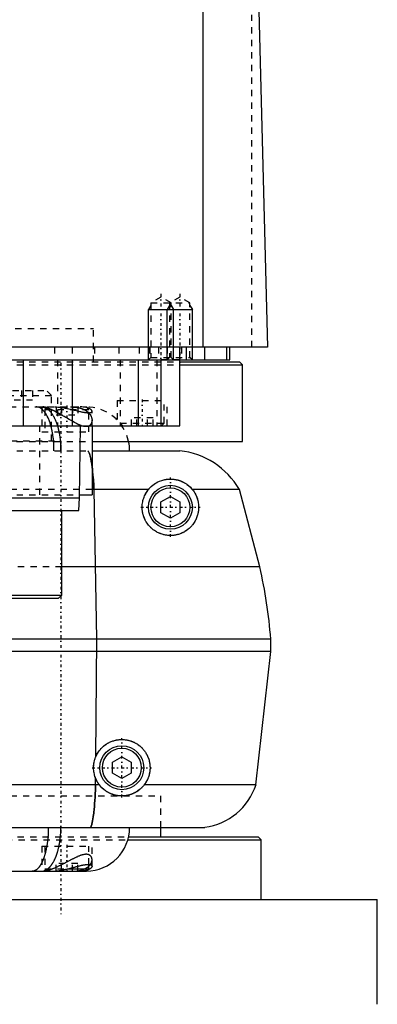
# Model space of a CAD drawing. Extents: x -90 to 90, y -1 to 703.
# Tile 4 of 7: x 22 to 80, y 288 to 445. Entities that reach past the tile are written whole.
import ezdxf

# ---------------------------------------------------------------- set-up
doc = ezdxf.new("R2010")
doc.units = 0
doc.linetypes.add('CENTER', pattern=[1.5, 0.45, -0.5, 0.05, -0.5])
doc.linetypes.add('DASHED', pattern=[2, 1, -1])
for name, color, linetype in [('AM_0', 7, 'CONTINUOUS'), ('AM_10', 7, 'CONTINUOUS'), ('AM_3', 7, 'DASHED'), ('AM_7', 7, 'CENTER')]:
    doc.layers.add(name, color=color, linetype=linetype)

msp = doc.modelspace()

# ---------------------------------------------------------------- linework, layer by layer
at = {"layer": 'AM_0', "color": 7, "linetype": 'CONTINUOUS'}
for p, q in [((51.74, 393), (51.74, 453.55)), ((60.5, 449.85), (62, 393)), ((62, 393), (-62, 393)), ((48, 380.5), (48, 393)), ((49, 393), (49, 391)), ((52, 391), (52, 393)), ((55.47, 393), (55.47, 391)), ((56, 391), (56, 393)), ((-56, 391), (56, 391)), ((23, 391), (23, 380.5)), ((30.85, 391), (30.85, 380.5)), ((41.36, 391), (41.36, 380.5)), ((45, 391), (45, 380.5)), ((48.01, 390.7), (57.5, 390.7)), ((58, 390.2), (57.5, 390.7)), ((48.01, 390.2), (58, 390.2)), ((58, 378), (58, 390.2)), ((-48, 380.5), (48, 380.5)), ((32, 369), (32.18, 380.5)), ((34, 380.5), (34, 369.5)), ((34.04, 378), (58, 378)), ((34.01, 376.5), (48, 376.5)), ((43.02, 370.35), (34, 370.35)), ((34.77, 346.5), (34.32, 370.35)), ((57.5, 370.35), (49.98, 370.35)), ((60.75, 358), (57.5, 370.35)), ((-32, 369), (32, 369)), ((31.9, 367), (32, 369)), ((32.01, 369.5), (34, 369.5)), ((45, 368.37), (46.5, 369.23)), ((46.5, 369.23), (48, 368.37)), ((45, 366.63), (45, 368.37)), ((48, 368.37), (48, 366.63)), ((-31.9, 367), (31.9, 367)), ((29.18, 353.5), (29.18, 367)), ((46.5, 365.77), (45, 366.63)), ((48, 366.63), (46.5, 365.77)), ((60.75, 358), (29.18, 358)), ((-29.18, 353.5), (29.18, 353.5)), ((28.68, 353), (29.18, 353.5)), ((-28.68, 353), (28.68, 353)), ((62.5, 346.5), (10, 346.5)), ((34.6, 327.75), (34.77, 346.5)), ((62.5, 344.5), (62.5, 346.5)), ((62.5, 344.5), (10, 344.5)), ((60.15, 323.3), (62.5, 344.5)), ((37.25, 326.87), (38.75, 327.73)), ((37.25, 325.13), (37.25, 326.87)), ((38.75, 327.73), (40.25, 326.87)), ((40.25, 326.87), (40.25, 325.13)), ((38.75, 324.27), (37.25, 325.13)), ((40.25, 325.13), (38.75, 324.27)), ((35.15, 323.3), (10, 323.3)), ((34.56, 323.3), (34.57, 324.34)), ((60.15, 323.3), (42.35, 323.3)), ((10, 316.5), (52, 316.5)), ((45, 315), (45, 316.5)), ((39.74, 314.5), (61, 314.5)), ((39.88, 315), (60.5, 315)), ((61, 314.5), (60.5, 315)), ((61, 305), (61, 314.5)), ((10.01, 309.5), (33.1, 309.5)), ((30.21, 309.9), (33.5, 309.9)), ((33.1, 309.5), (33.5, 309.9)), ((33.5, 309.9), (33.5, 310.59)), ((10.01, 305), (79.5, 305)), ((79.5, 288.3), (79.5, 305))]:
    msp.add_line(p, q, dxfattribs=at)
for points in [[(34.32, 370.35, 0), (34.31, 370.47, 0), (34.29, 370.7, 0), (34.28, 370.94, 0), (34.27, 371.05, 0), (34.27, 371.16, 0), (34.25, 371.39, 0), (34.24, 371.61, 0), (34.22, 371.83, 0), (34.2, 372.04, 0), (34.19, 372.25, 0), (34.18, 372.35, 0), (34.17, 372.45, 0), (34.15, 372.65, 0), (34.13, 372.85, 0), (34.11, 373.05, 0), (34.09, 373.23, 0), (34.07, 373.42, 0), (34.06, 373.51, 0), (34.05, 373.6, 0), (34.03, 373.77, 0), (34.01, 373.94, 0), (34, 374.03, 0)], [(43.02, 370.35, 0), (43.04, 370.38, 0), (43.08, 370.43, 0), (43.13, 370.48, 0), (43.15, 370.51, 0), (43.18, 370.53, 0), (43.22, 370.58, 0), (43.27, 370.63, 0), (43.44, 370.8, 0), (43.74, 371.06, 0), (43.9, 371.17, 0), (44.06, 371.28, 0), (44.4, 371.48, 0), (44.76, 371.65, 0), (45.13, 371.79, 0), (45.51, 371.89, 0), (45.74, 371.94, 0), (45.81, 371.95, 0), (45.87, 371.96, 0), (45.91, 371.96, 0), (45.94, 371.97, 0), (46.01, 371.97, 0), (46.08, 371.98, 0), (46.11, 371.98, 0), (46.15, 371.99, 0), (46.21, 371.99, 0), (46.28, 371.99, 0), (46.32, 372, 0), (46.35, 372, 0), (46.42, 372, 0), (46.49, 372, 0), (46.56, 372, 0), (46.64, 372, 0), (46.71, 372, 0), (46.74, 371.99, 0), (46.78, 371.99, 0), (46.85, 371.99, 0), (46.93, 371.98, 0), (47, 371.97, 0), (47.07, 371.96, 0), (47.15, 371.95, 0), (47.18, 371.95, 0), (47.22, 371.94, 0), (47.29, 371.93, 0), (47.37, 371.92, 0), (47.44, 371.9, 0), (47.52, 371.88, 0), (47.59, 371.86, 0), (47.63, 371.86, 0), (47.67, 371.85, 0), (47.75, 371.82, 0), (47.82, 371.8, 0), (47.9, 371.78, 0), (47.97, 371.75, 0), (48.05, 371.72, 0), (48.09, 371.71, 0), (48.13, 371.7, 0), (48.2, 371.67, 0), (48.28, 371.63, 0), (48.35, 371.6, 0), (48.43, 371.57, 0), (48.5, 371.53, 0), (48.54, 371.51, 0), (48.58, 371.49, 0), (48.65, 371.45, 0), (48.73, 371.41, 0), (48.77, 371.39, 0), (48.8, 371.37, 0), (48.88, 371.32, 0), (48.95, 371.27, 0), (48.99, 371.25, 0), (49.02, 371.23, 0), (49.1, 371.18, 0), (49.17, 371.12, 0), (49.24, 371.07, 0), (49.31, 371.02, 0), (49.38, 370.96, 0), (49.41, 370.93, 0), (49.45, 370.9, 0), (49.51, 370.84, 0), (49.58, 370.78, 0), (49.64, 370.72, 0), (49.71, 370.65, 0), (49.77, 370.59, 0), (49.8, 370.56, 0), (49.83, 370.52, 0), (49.89, 370.45, 0), (49.95, 370.39, 0), (49.98, 370.35, 0)], [(49.98, 370.35, 0), (50.05, 370.27, 0), (50.17, 370.11, 0), (50.28, 369.94, 0), (50.34, 369.85, 0), (50.39, 369.76, 0), (50.49, 369.58, 0), (50.55, 369.47, 0), (50.56, 369.43, 0), (50.58, 369.4, 0), (50.59, 369.39, 0), (50.59, 369.37, 0), (50.61, 369.34, 0), (50.62, 369.31, 0), (50.64, 369.27, 0), (50.65, 369.24, 0), (50.66, 369.21, 0), (50.67, 369.19, 0), (50.68, 369.18, 0), (50.69, 369.14, 0), (50.7, 369.11, 0), (50.71, 369.08, 0), (50.73, 369.05, 0), (50.74, 369.01, 0), (50.74, 369, 0), (50.75, 368.98, 0), (50.76, 368.95, 0), (50.77, 368.91, 0), (50.78, 368.88, 0), (50.79, 368.85, 0), (50.8, 368.81, 0), (50.81, 368.8, 0), (50.81, 368.78, 0), (50.82, 368.75, 0), (50.83, 368.71, 0), (50.84, 368.7, 0), (50.84, 368.68, 0), (50.85, 368.65, 0), (50.86, 368.61, 0), (50.86, 368.6, 0), (50.87, 368.58, 0), (50.88, 368.55, 0), (50.88, 368.51, 0), (50.91, 368.4, 0), (50.95, 368.2, 0), (50.97, 368, 0), (50.99, 367.8, 0), (51, 367.61, 0), (51, 367.51, 0), (51, 367.42, 0), (50.99, 367.22, 0), (50.98, 367.04, 0), (50.97, 366.94, 0), (50.95, 366.85, 0), (50.92, 366.67, 0), (50.88, 366.49, 0), (50.86, 366.4, 0), (50.84, 366.31, 0), (50.79, 366.14, 0), (50.73, 365.97, 0), (50.67, 365.81, 0), (50.6, 365.65, 0), (50.53, 365.5, 0), (50.49, 365.43, 0), (50.45, 365.35, 0), (50.37, 365.21, 0), (50.29, 365.07, 0), (50.2, 364.94, 0), (50.11, 364.82, 0), (50.02, 364.69, 0), (49.97, 364.63, 0), (49.92, 364.57, 0), (49.81, 364.45, 0), (49.7, 364.34, 0), (49.59, 364.23, 0), (49.47, 364.12, 0), (49.35, 364.01, 0), (49.28, 363.96, 0), (49.22, 363.91, 0), (49.09, 363.82, 0), (48.95, 363.73, 0), (48.82, 363.64, 0), (48.67, 363.56, 0), (48.53, 363.48, 0), (48.46, 363.45, 0), (48.38, 363.41, 0), (48.23, 363.35, 0), (48.08, 363.29, 0), (47.93, 363.23, 0), (47.77, 363.18, 0), (47.61, 363.14, 0), (47.53, 363.12, 0), (47.45, 363.1, 0), (47.3, 363.07, 0), (47.14, 363.05, 0), (47.05, 363.03, 0), (46.97, 363.02, 0), (46.8, 363.01, 0), (46.63, 363, 0), (46.54, 363, 0), (46.45, 363, 0), (46.28, 363.01, 0), (46.09, 363.02, 0), (45.91, 363.04, 0), (45.73, 363.07, 0), (45.54, 363.1, 0), (45.45, 363.12, 0), (45.36, 363.15, 0), (45.17, 363.2, 0), (44.99, 363.26, 0), (44.8, 363.33, 0), (44.62, 363.41, 0), (44.45, 363.5, 0), (44.36, 363.54, 0), (44.27, 363.59, 0), (44.1, 363.69, 0), (43.94, 363.8, 0), (43.77, 363.92, 0), (43.62, 364.04, 0), (43.46, 364.18, 0), (43.39, 364.25, 0), (43.31, 364.32, 0), (43.17, 364.48, 0), (43.03, 364.64, 0), (42.9, 364.8, 0), (42.77, 364.98, 0), (42.66, 365.16, 0), (42.6, 365.25, 0), (42.55, 365.35, 0), (42.45, 365.54, 0), (42.36, 365.73, 0), (42.28, 365.93, 0), (42.21, 366.13, 0), (42.15, 366.34, 0), (42.13, 366.44, 0), (42.1, 366.54, 0), (42.06, 366.74, 0), (42.03, 366.94, 0), (42.02, 367.04, 0), (42.01, 367.14, 0), (42, 367.35, 0), (42, 367.55, 0), (42, 367.65, 0), (42.01, 367.75, 0), (42.02, 367.96, 0), (42.05, 368.16, 0), (42.08, 368.36, 0), (42.13, 368.56, 0), (42.18, 368.76, 0), (42.21, 368.86, 0), (42.24, 368.95, 0), (42.31, 369.14, 0), (42.38, 369.32, 0), (42.47, 369.5, 0), (42.56, 369.67, 0), (42.65, 369.83, 0), (42.7, 369.91, 0), (42.75, 369.99, 0), (42.85, 370.14, 0), (42.96, 370.28, 0), (43.02, 370.35, 0)], [(34.6, 327.75, 0), (34.63, 327.81, 0), (34.69, 327.95, 0), (34.76, 328.08, 0), (34.8, 328.15, 0), (34.83, 328.21, 0), (34.91, 328.34, 0), (34.98, 328.46, 0), (35.07, 328.58, 0), (35.15, 328.7, 0), (35.24, 328.82, 0), (35.29, 328.87, 0), (35.33, 328.93, 0), (35.43, 329.04, 0), (35.53, 329.14, 0), (35.63, 329.24, 0), (35.73, 329.33, 0), (35.83, 329.43, 0), (35.89, 329.47, 0), (35.94, 329.52, 0), (36.06, 329.6, 0), (36.17, 329.69, 0), (36.23, 329.73, 0), (36.29, 329.77, 0), (36.41, 329.85, 0), (36.54, 329.92, 0), (36.6, 329.95, 0), (36.67, 329.99, 0), (36.8, 330.05, 0), (36.93, 330.11, 0), (37.06, 330.17, 0), (37.2, 330.22, 0), (37.33, 330.27, 0), (37.4, 330.29, 0), (37.47, 330.31, 0), (37.61, 330.35, 0), (37.75, 330.39, 0), (37.89, 330.42, 0), (38.03, 330.44, 0), (38.17, 330.46, 0), (38.24, 330.47, 0), (38.31, 330.48, 0), (38.45, 330.49, 0), (38.58, 330.5, 0), (38.72, 330.5, 0), (38.85, 330.5, 0), (38.99, 330.49, 0), (39.05, 330.49, 0), (39.12, 330.48, 0), (39.26, 330.47, 0), (39.39, 330.45, 0), (39.52, 330.43, 0), (39.66, 330.41, 0), (39.79, 330.38, 0), (39.86, 330.36, 0), (39.93, 330.34, 0), (40.06, 330.31, 0), (40.19, 330.26, 0), (40.32, 330.22, 0), (40.45, 330.17, 0), (40.58, 330.11, 0), (40.64, 330.08, 0), (40.7, 330.06, 0), (40.82, 329.99, 0), (40.95, 329.93, 0), (41.01, 329.89, 0), (41.06, 329.86, 0), (41.18, 329.79, 0), (41.3, 329.71, 0), (41.35, 329.67, 0), (41.41, 329.63, 0), (41.51, 329.55, 0), (41.62, 329.47, 0), (41.72, 329.38, 0), (41.82, 329.29, 0), (41.92, 329.2, 0), (41.96, 329.15, 0), (42.01, 329.1, 0), (42.1, 329.01, 0), (42.18, 328.91, 0), (42.27, 328.81, 0), (42.35, 328.7, 0), (42.43, 328.59, 0), (42.47, 328.53, 0), (42.51, 328.48, 0), (42.58, 328.36, 0), (42.65, 328.24, 0), (42.72, 328.12, 0), (42.78, 327.99, 0), (42.84, 327.87, 0), (42.87, 327.8, 0), (42.9, 327.74, 0), (42.95, 327.61, 0), (43, 327.47, 0), (43.05, 327.34, 0), (43.09, 327.2, 0), (43.12, 327.06, 0), (43.14, 326.99, 0), (43.15, 326.92, 0), (43.18, 326.78, 0), (43.2, 326.64, 0), (43.22, 326.5, 0), (43.24, 326.36, 0), (43.24, 326.21, 0), (43.25, 326.14, 0), (43.25, 326.07, 0), (43.25, 325.93, 0), (43.25, 325.79, 0), (43.24, 325.72, 0), (43.24, 325.65, 0), (43.22, 325.51, 0), (43.21, 325.37, 0), (43.2, 325.3, 0), (43.18, 325.23, 0), (43.16, 325.09, 0), (43.12, 324.94, 0), (43.09, 324.8, 0), (43.05, 324.66, 0), (43, 324.52, 0), (42.98, 324.45, 0), (42.95, 324.38, 0), (42.89, 324.25, 0), (42.84, 324.11, 0), (42.77, 323.98, 0), (42.7, 323.85, 0), (42.63, 323.72, 0), (42.59, 323.66, 0), (42.56, 323.6, 0), (42.48, 323.48, 0), (42.39, 323.36, 0), (42.35, 323.3, 0)], [(34.57, 324.34, 0), (34.53, 324.43, 0), (34.47, 324.61, 0), (34.41, 324.8, 0), (34.39, 324.89, 0), (34.37, 324.98, 0), (34.33, 325.17, 0), (34.29, 325.37, 0), (34.27, 325.56, 0), (34.26, 325.75, 0), (34.25, 325.95, 0), (34.25, 326.04, 0), (34.25, 326.14, 0), (34.26, 326.34, 0), (34.28, 326.53, 0), (34.31, 326.72, 0), (34.34, 326.91, 0), (34.39, 327.1, 0), (34.41, 327.2, 0), (34.44, 327.29, 0), (34.5, 327.47, 0), (34.57, 327.66, 0), (34.6, 327.75, 0)], [(33.77, 316.5, 0), (33.8, 316.55, 0), (33.86, 316.67, 0), (33.93, 316.83, 0), (33.96, 316.92, 0), (33.99, 317.02, 0), (34.04, 317.26, 0), (34.1, 317.52, 0), (34.15, 317.83, 0), (34.2, 318.16, 0), (34.25, 318.53, 0), (34.27, 318.72, 0), (34.29, 318.93, 0), (34.34, 319.35, 0), (34.38, 319.81, 0), (34.41, 320.29, 0), (34.45, 320.79, 0), (34.48, 321.32, 0), (34.49, 321.59, 0), (34.5, 321.86, 0), (34.53, 322.43, 0), (34.55, 323, 0), (34.56, 323.3, 0)], [(35.15, 323.3, 0), (35.13, 323.33, 0), (35.09, 323.38, 0), (35.05, 323.43, 0), (35.04, 323.46, 0), (35.02, 323.49, 0), (34.98, 323.54, 0), (34.95, 323.6, 0), (34.91, 323.65, 0), (34.88, 323.71, 0), (34.84, 323.77, 0), (34.83, 323.79, 0), (34.81, 323.82, 0), (34.78, 323.88, 0), (34.75, 323.94, 0), (34.72, 324, 0), (34.69, 324.06, 0), (34.66, 324.12, 0), (34.65, 324.15, 0), (34.63, 324.18, 0), (34.61, 324.24, 0), (34.58, 324.3, 0), (34.57, 324.34, 0)], [(42.35, 323.3, 0), (42.33, 323.27, 0), (42.28, 323.2, 0), (42.22, 323.14, 0), (42.2, 323.11, 0), (42.17, 323.08, 0), (42.12, 323.02, 0), (42.06, 322.96, 0), (42.01, 322.9, 0), (41.95, 322.84, 0), (41.9, 322.78, 0), (41.87, 322.75, 0), (41.84, 322.73, 0), (41.78, 322.67, 0), (41.72, 322.62, 0), (41.66, 322.56, 0), (41.59, 322.51, 0), (41.53, 322.46, 0), (41.5, 322.44, 0), (41.47, 322.41, 0), (41.4, 322.36, 0), (41.34, 322.32, 0), (41.3, 322.29, 0), (41.27, 322.27, 0), (41.2, 322.23, 0), (41.13, 322.18, 0), (41.1, 322.16, 0), (41.06, 322.14, 0), (41, 322.1, 0), (40.93, 322.06, 0), (40.85, 322.02, 0), (40.78, 321.99, 0), (40.71, 321.95, 0), (40.68, 321.93, 0), (40.64, 321.92, 0), (40.57, 321.88, 0), (40.49, 321.85, 0), (40.42, 321.82, 0), (40.34, 321.79, 0), (40.27, 321.76, 0), (40.23, 321.75, 0), (40.19, 321.74, 0), (40.12, 321.71, 0), (40.04, 321.69, 0), (39.96, 321.67, 0), (39.89, 321.65, 0), (39.81, 321.63, 0), (39.77, 321.62, 0), (39.73, 321.61, 0), (39.66, 321.59, 0), (39.58, 321.58, 0), (39.5, 321.56, 0), (39.42, 321.55, 0), (39.35, 321.54, 0), (39.31, 321.53, 0), (39.27, 321.53, 0), (39.19, 321.52, 0), (39.11, 321.51, 0), (39.04, 321.51, 0), (38.96, 321.5, 0), (38.88, 321.5, 0), (38.84, 321.5, 0), (38.8, 321.5, 0), (38.73, 321.5, 0), (38.65, 321.5, 0), (38.61, 321.5, 0), (38.57, 321.5, 0), (38.5, 321.51, 0), (38.42, 321.51, 0), (38.38, 321.51, 0), (38.35, 321.52, 0), (38.27, 321.53, 0), (38.19, 321.53, 0), (38.12, 321.54, 0), (38.04, 321.56, 0), (37.97, 321.57, 0), (37.93, 321.57, 0), (37.9, 321.58, 0), (37.82, 321.6, 0), (37.75, 321.61, 0), (37.68, 321.63, 0), (37.6, 321.65, 0), (37.53, 321.67, 0), (37.5, 321.68, 0), (37.46, 321.69, 0), (37.39, 321.71, 0), (37.32, 321.73, 0), (37.25, 321.76, 0), (37.18, 321.78, 0), (37.11, 321.81, 0), (37.07, 321.82, 0), (37.04, 321.84, 0), (36.97, 321.87, 0), (36.9, 321.9, 0), (36.84, 321.93, 0), (36.77, 321.96, 0), (36.7, 321.99, 0), (36.67, 322.01, 0), (36.64, 322.03, 0), (36.57, 322.06, 0), (36.51, 322.1, 0), (36.44, 322.14, 0), (36.38, 322.17, 0), (36.32, 322.21, 0), (36.29, 322.23, 0), (36.26, 322.25, 0), (36.2, 322.3, 0), (36.13, 322.34, 0), (36.1, 322.36, 0), (36.07, 322.38, 0), (36.02, 322.43, 0), (35.96, 322.47, 0), (35.93, 322.49, 0), (35.9, 322.52, 0), (35.84, 322.57, 0), (35.79, 322.61, 0), (35.73, 322.66, 0), (35.68, 322.71, 0), (35.62, 322.77, 0), (35.6, 322.79, 0), (35.57, 322.82, 0), (35.52, 322.87, 0), (35.46, 322.92, 0), (35.41, 322.98, 0), (35.36, 323.04, 0), (35.31, 323.09, 0), (35.29, 323.12, 0), (35.27, 323.15, 0), (35.22, 323.21, 0), (35.17, 323.27, 0), (35.15, 323.3, 0)], [(25.91, 309.5, 0), (25.93, 309.5, 0), (25.98, 309.5, 0), (26.02, 309.5, 0), (26.05, 309.51, 0), (26.07, 309.51, 0), (26.12, 309.51, 0), (26.16, 309.52, 0), (26.21, 309.53, 0), (26.25, 309.54, 0), (26.3, 309.55, 0), (26.32, 309.56, 0), (26.34, 309.57, 0), (26.39, 309.58, 0), (26.43, 309.6, 0), (26.48, 309.61, 0), (26.52, 309.63, 0), (26.57, 309.65, 0), (26.59, 309.66, 0), (26.61, 309.67, 0), (26.66, 309.7, 0), (26.7, 309.72, 0), (26.72, 309.73, 0), (26.75, 309.75, 0), (26.79, 309.78, 0), (26.83, 309.8, 0), (26.85, 309.82, 0), (26.88, 309.83, 0), (26.92, 309.87, 0), (26.96, 309.9, 0), (27.01, 309.93, 0), (27.05, 309.97, 0), (27.09, 310.01, 0), (27.11, 310.03, 0), (27.13, 310.04, 0), (27.17, 310.08, 0), (27.22, 310.13, 0), (27.26, 310.17, 0), (27.3, 310.21, 0), (27.34, 310.26, 0), (27.36, 310.28, 0), (27.38, 310.3, 0), (27.42, 310.35, 0), (27.46, 310.4, 0), (27.5, 310.45, 0), (27.54, 310.5, 0), (27.57, 310.56, 0), (27.59, 310.58, 0), (27.61, 310.61, 0), (27.65, 310.67, 0), (27.69, 310.72, 0), (27.72, 310.78, 0), (27.76, 310.84, 0), (27.8, 310.9, 0), (27.81, 310.93, 0), (27.83, 310.96, 0), (27.87, 311.02, 0), (27.9, 311.09, 0), (27.94, 311.15, 0), (27.97, 311.22, 0), (28.01, 311.29, 0), (28.02, 311.32, 0), (28.04, 311.36, 0), (28.07, 311.43, 0), (28.1, 311.5, 0), (28.12, 311.53, 0), (28.14, 311.57, 0), (28.17, 311.64, 0), (28.2, 311.72, 0), (28.21, 311.75, 0), (28.23, 311.79, 0), (28.26, 311.87, 0), (28.29, 311.94, 0), (28.32, 312.02, 0), (28.35, 312.1, 0), (28.37, 312.18, 0), (28.39, 312.22, 0), (28.4, 312.26, 0), (28.43, 312.34, 0), (28.45, 312.42, 0), (28.48, 312.51, 0), (28.5, 312.59, 0), (28.53, 312.68, 0), (28.54, 312.72, 0), (28.55, 312.76, 0), (28.58, 312.85, 0), (28.6, 312.94, 0), (28.62, 313.03, 0), (28.64, 313.11, 0), (28.67, 313.2, 0), (28.68, 313.25, 0), (28.69, 313.29, 0), (28.71, 313.39, 0), (28.73, 313.48, 0), (28.75, 313.57, 0), (28.76, 313.66, 0), (28.78, 313.76, 0), (28.79, 313.81, 0), (28.8, 313.85, 0), (28.82, 313.95, 0), (28.83, 314.04, 0), (28.85, 314.14, 0), (28.86, 314.24, 0), (28.88, 314.33, 0), (28.88, 314.38, 0), (28.89, 314.43, 0), (28.9, 314.53, 0), (28.91, 314.63, 0), (28.92, 314.68, 0), (28.93, 314.73, 0), (28.94, 314.83, 0), (28.95, 314.93, 0), (28.95, 314.98, 0), (28.96, 315.03, 0), (28.97, 315.13, 0), (28.97, 315.23, 0), (28.98, 315.33, 0), (28.99, 315.43, 0), (29, 315.53, 0), (29, 315.58, 0), (29, 315.63, 0), (29.01, 315.73, 0), (29.01, 315.83, 0), (29.02, 315.94, 0), (29.02, 316.04, 0), (29.02, 316.14, 0), (29.02, 316.19, 0), (29.02, 316.24, 0), (29.03, 316.35, 0), (29.03, 316.45, 0), (29.03, 316.5, 0)], [(27.69, 309.5, 0), (27.72, 309.5, 0), (27.79, 309.5, 0), (27.86, 309.5, 0), (27.9, 309.5, 0), (27.93, 309.51, 0), (28, 309.51, 0), (28.07, 309.51, 0), (28.15, 309.52, 0), (28.22, 309.53, 0), (28.29, 309.53, 0), (28.33, 309.54, 0), (28.37, 309.54, 0), (28.44, 309.55, 0), (28.52, 309.56, 0), (28.59, 309.57, 0), (28.67, 309.58, 0), (28.75, 309.59, 0), (28.79, 309.6, 0), (28.82, 309.6, 0), (28.9, 309.62, 0), (28.98, 309.63, 0), (29.02, 309.64, 0), (29.06, 309.64, 0), (29.14, 309.66, 0), (29.22, 309.67, 0), (29.26, 309.68, 0), (29.3, 309.69, 0), (29.37, 309.71, 0), (29.45, 309.72, 0), (29.53, 309.74, 0), (29.61, 309.76, 0), (29.69, 309.78, 0), (29.73, 309.79, 0), (29.77, 309.79, 0), (29.85, 309.81, 0), (29.93, 309.83, 0), (30.01, 309.85, 0), (30.09, 309.87, 0), (30.17, 309.89, 0), (30.21, 309.9, 0), (30.25, 309.91, 0), (30.33, 309.93, 0), (30.41, 309.95, 0), (30.49, 309.97, 0), (30.57, 309.99, 0), (30.65, 310.01, 0), (30.69, 310.02, 0), (30.73, 310.04, 0), (30.81, 310.06, 0), (30.88, 310.08, 0), (30.96, 310.1, 0), (31.04, 310.12, 0), (31.12, 310.14, 0), (31.15, 310.15, 0), (31.19, 310.16, 0), (31.27, 310.18, 0), (31.34, 310.2, 0), (31.42, 310.22, 0), (31.49, 310.24, 0), (31.57, 310.26, 0), (31.6, 310.27, 0), (31.64, 310.28, 0), (31.71, 310.3, 0), (31.79, 310.32, 0), (31.82, 310.33, 0), (31.86, 310.33, 0), (31.93, 310.35, 0), (32, 310.37, 0), (32.03, 310.38, 0), (32.07, 310.39, 0), (32.14, 310.4, 0), (32.2, 310.42, 0), (32.27, 310.43, 0), (32.34, 310.45, 0), (32.4, 310.46, 0), (32.43, 310.47, 0), (32.47, 310.48, 0), (32.53, 310.49, 0), (32.59, 310.5, 0), (32.65, 310.51, 0), (32.71, 310.52, 0), (32.77, 310.53, 0), (32.8, 310.54, 0), (32.83, 310.54, 0), (32.89, 310.55, 0), (32.95, 310.56, 0), (33, 310.57, 0), (33.05, 310.57, 0), (33.11, 310.58, 0), (33.13, 310.58, 0), (33.16, 310.58, 0), (33.21, 310.59, 0), (33.25, 310.59, 0), (33.3, 310.59, 0), (33.35, 310.59, 0), (33.39, 310.59, 0), (33.41, 310.59, 0), (33.43, 310.59, 0), (33.47, 310.59, 0), (33.51, 310.59, 0), (33.55, 310.58, 0), (33.59, 310.58, 0), (33.63, 310.58, 0), (33.64, 310.57, 0), (33.66, 310.57, 0), (33.69, 310.56, 0), (33.72, 310.56, 0), (33.74, 310.55, 0), (33.75, 310.55, 0), (33.78, 310.54, 0), (33.81, 310.53, 0), (33.82, 310.52, 0), (33.83, 310.52, 0), (33.85, 310.51, 0), (33.87, 310.49, 0), (33.89, 310.48, 0), (33.91, 310.47, 0), (33.93, 310.45, 0), (33.93, 310.45, 0), (33.94, 310.44, 0), (33.95, 310.43, 0), (33.97, 310.41, 0), (33.98, 310.39, 0), (33.98, 310.38, 0), (33.99, 310.36, 0), (33.99, 310.35, 0), (33.99, 310.34, 0), (34, 310.32, 0), (34, 310.31, 0), (34, 310.3, 0)], [(34, 310.3, 0), (34, 310.28, 0), (33.99, 310.25, 0), (33.99, 310.22, 0), (33.98, 310.2, 0), (33.97, 310.18, 0), (33.96, 310.15, 0), (33.93, 310.11, 0), (33.91, 310.08, 0), (33.88, 310.05, 0), (33.84, 310.01, 0), (33.82, 309.99, 0), (33.8, 309.98, 0), (33.76, 309.94, 0), (33.71, 309.91, 0), (33.66, 309.88, 0), (33.61, 309.84, 0), (33.55, 309.81, 0), (33.52, 309.8, 0), (33.48, 309.78, 0), (33.42, 309.75, 0), (33.34, 309.72, 0), (33.31, 309.71, 0)]]:
    msp.add_polyline3d(points, dxfattribs=at)
for centre, radius in [((46.5, 367.5), 3.5), ((46.5, 367.5), 3.1), ((38.75, 326), 3.5), ((38.75, 326), 3.1)]:
    msp.add_circle(centre, radius, dxfattribs=at)
for centre, radius, start, end in [((33, 376.5), 7, 0, 12.3736), ((46.69, 364.07), 12.5, 30.1667, 83.9978), ((-12.3, 341), 75, 4.2048, 13.1003), ((50.65, 326.41), 10, 277.7865, 341.8938), ((33, 316.5), 7, 270.8245, 0)]:
    msp.add_arc(centre, radius, start, end, dxfattribs=at)
at = {"layer": 'AM_10', "color": 7, "linetype": 'CONTINUOUS'}
for p, q in [((43.38, 399.66), (43, 399)), ((43, 391), (43, 399)), ((43, 399), (50, 399)), ((46.38, 399.66), (46, 399)), ((46, 391), (46, 399)), ((46.62, 399.66), (47, 399)), ((47, 391), (47, 399)), ((49.62, 399.66), (50, 399)), ((50, 391), (50, 399))]:
    msp.add_line(p, q, dxfattribs=at)
at = {"layer": 'AM_3', "color": 6, "linetype": 'DASHED'}
for p, q in [((59.5, 393), (59.5, 451.99)), ((45, 401), (43.38, 400.06)), ((46.62, 400.06), (45, 401)), ((48, 401), (46.38, 400.06)), ((49.62, 400.06), (48, 401)), ((43.38, 400.06), (43.38, 391.38)), ((43.38, 400.06), (49.62, 400.06)), ((46.38, 400.06), (46.38, 391.38)), ((46.62, 391.38), (46.62, 400.06)), ((49.62, 391.38), (49.62, 400.06)), ((-34.25, 396), (34.25, 396)), ((34.25, 390.7), (34.25, 396)), ((28, 393), (28, 391)), ((30.84, 393), (30.84, 391)), ((34.38, 393), (34.38, 391)), ((38.29, 393), (38.29, 391)), ((41.5, 393), (41.5, 391)), ((43.09, 393), (43.09, 391)), ((43.24, 393), (43.24, 391)), ((44.59, 393), (44.59, 391)), ((46, 393), (46, 391)), ((48.25, 393), (48.25, 391)), ((-48.01, 390.7), (48.01, 390.7)), ((28.48, 391), (28.48, 380.5)), ((38.5, 391), (38.5, 380.5)), ((43.38, 391.38), (43, 391)), ((43.38, 391.38), (49.62, 391.38)), ((44.34, 391), (44.34, 380.5)), ((48, 391), (44.59, 391)), ((46.38, 391.38), (46, 391)), ((47, 391), (46.62, 391.38)), ((50, 391), (49.62, 391.38)), ((-48.01, 390.2), (48.01, 390.2)), ((15.34, 386.1), (26.74, 386.1)), ((22.77, 386.1), (22.77, 384.6)), ((24.5, 386.1), (24.5, 384.6)), ((27.54, 385.3), (26.74, 386.1)), ((14.54, 385.3), (27.54, 385.3)), ((17.57, 384.6), (24.5, 384.6)), ((27.54, 378.1), (27.54, 385.3)), ((38, 384.5), (38, 380.5)), ((38, 384.5), (46, 384.5)), ((45.5, 380.9), (45.5, 384.5)), ((46, 380.5), (46, 384.5)), ((-33.1, 383.5), (33.1, 383.5)), ((26, 383.5), (26, 379.5)), ((26.9, 383.5), (26.5, 383.1)), ((26.5, 383.1), (26.5, 379.5)), ((26.5, 383.1), (33.5, 383.1)), ((28.27, 383.5), (28.27, 382.25)), ((29.13, 383.5), (29.13, 382.25)), ((30.87, 383.5), (30.87, 382.25)), ((31.73, 383.5), (31.73, 382.25)), ((33.5, 383.1), (33.1, 383.5)), ((33.5, 379.5), (33.5, 383.1)), ((28.27, 382.25), (31.73, 382.25)), ((34, 380.5), (34, 382.81)), ((40.27, 380.5), (40.27, 381.75)), ((43.73, 381.75), (40.27, 381.75)), ((41.13, 380.5), (41.13, 381.75)), ((42.87, 380.5), (42.87, 381.75)), ((43.73, 380.5), (43.73, 381.75)), ((25.65, 380.5), (25.65, 369.5)), ((38.5, 380.9), (38.9, 380.5)), ((38.5, 380.9), (45.5, 380.9)), ((45.1, 380.5), (45.5, 380.9)), ((26, 379.5), (34, 379.5)), ((-34.04, 378), (34.04, 378)), ((13.04, 378.1), (29.04, 378.1)), ((27.87, 378), (27.86, 378.1)), ((29.04, 376.5), (29.04, 378.1)), ((-34.01, 376.5), (34.01, 376.5)), ((34, 370.35), (-34, 370.35)), ((-32.01, 369.5), (32.01, 369.5)), ((29.18, 358), (-29.18, 358)), ((-45, 321.5), (45, 321.5)), ((-45, 321.5), (45, 321.5)), ((45, 316.5), (45, 321.5)), ((-39.88, 315), (39.88, 315)), ((-39.74, 314.5), (39.74, 314.5)), ((26, 313.5), (26, 309.5)), ((26, 313.5), (34, 313.5)), ((26.5, 313.5), (26.5, 309.9)), ((33.5, 310.59), (33.5, 313.5)), ((34, 310.3), (34, 313.5)), ((28.27, 309.5), (28.27, 310.75)), ((31.73, 310.75), (28.27, 310.75)), ((29.13, 309.5), (29.13, 310.75)), ((30.87, 309.5), (30.87, 310.75)), ((31.73, 309.5), (31.73, 310.75)), ((26.5, 309.9), (26.9, 309.5)), ((26.5, 309.9), (30.21, 309.9))]:
    msp.add_line(p, q, dxfattribs=at)
for points in [[(27.44, 380.5, 0), (27.39, 380.65, 0), (27.3, 380.95, 0), (27.2, 381.23, 0), (27.15, 381.37, 0), (27.1, 381.5, 0), (26.99, 381.76, 0), (26.87, 382, 0), (26.75, 382.22, 0), (26.63, 382.43, 0), (26.5, 382.62, 0), (26.43, 382.71, 0), (26.37, 382.79, 0), (26.23, 382.95, 0), (26.09, 383.08, 0), (25.94, 383.2, 0), (25.79, 383.3, 0), (25.65, 383.38, 0), (25.57, 383.41, 0), (25.49, 383.44, 0), (25.34, 383.48, 0), (25.19, 383.5, 0), (25.11, 383.5, 0)], [(25.91, 383.5, 0), (25.93, 383.5, 0), (25.98, 383.5, 0), (26.02, 383.5, 0), (26.05, 383.49, 0), (26.07, 383.49, 0), (26.12, 383.49, 0), (26.16, 383.48, 0), (26.21, 383.47, 0), (26.25, 383.46, 0), (26.3, 383.45, 0), (26.32, 383.44, 0), (26.34, 383.43, 0), (26.39, 383.42, 0), (26.43, 383.4, 0), (26.48, 383.39, 0), (26.52, 383.37, 0), (26.57, 383.35, 0), (26.59, 383.34, 0), (26.61, 383.33, 0), (26.66, 383.3, 0), (26.7, 383.28, 0), (26.72, 383.27, 0), (26.75, 383.25, 0), (26.79, 383.22, 0), (26.83, 383.2, 0), (26.85, 383.18, 0), (26.88, 383.17, 0), (26.92, 383.13, 0), (26.96, 383.1, 0), (27.01, 383.07, 0), (27.05, 383.03, 0), (27.09, 382.99, 0), (27.11, 382.97, 0), (27.13, 382.96, 0), (27.17, 382.92, 0), (27.22, 382.87, 0), (27.26, 382.83, 0), (27.3, 382.79, 0), (27.34, 382.74, 0), (27.36, 382.72, 0), (27.38, 382.7, 0), (27.42, 382.65, 0), (27.46, 382.6, 0), (27.5, 382.55, 0), (27.54, 382.5, 0), (27.57, 382.44, 0), (27.59, 382.42, 0), (27.61, 382.39, 0), (27.65, 382.33, 0), (27.69, 382.28, 0), (27.72, 382.22, 0), (27.76, 382.16, 0), (27.8, 382.1, 0), (27.81, 382.07, 0), (27.83, 382.04, 0), (27.87, 381.98, 0), (27.9, 381.91, 0), (27.94, 381.85, 0), (27.97, 381.78, 0), (28.01, 381.71, 0), (28.02, 381.68, 0), (28.04, 381.64, 0), (28.07, 381.57, 0), (28.1, 381.5, 0), (28.12, 381.47, 0), (28.14, 381.43, 0), (28.17, 381.36, 0), (28.2, 381.28, 0), (28.21, 381.25, 0), (28.23, 381.21, 0), (28.26, 381.13, 0), (28.29, 381.06, 0), (28.32, 380.98, 0), (28.35, 380.9, 0), (28.37, 380.82, 0), (28.39, 380.78, 0), (28.4, 380.74, 0), (28.43, 380.66, 0), (28.45, 380.58, 0), (28.48, 380.49, 0), (28.5, 380.41, 0), (28.53, 380.32, 0), (28.54, 380.28, 0), (28.55, 380.24, 0), (28.58, 380.15, 0), (28.6, 380.06, 0), (28.62, 379.97, 0), (28.64, 379.89, 0), (28.67, 379.8, 0), (28.68, 379.75, 0), (28.69, 379.71, 0), (28.71, 379.61, 0), (28.73, 379.52, 0), (28.75, 379.43, 0), (28.76, 379.34, 0), (28.78, 379.24, 0), (28.79, 379.19, 0), (28.8, 379.15, 0), (28.82, 379.05, 0), (28.83, 378.96, 0), (28.85, 378.86, 0), (28.86, 378.76, 0), (28.88, 378.67, 0), (28.88, 378.62, 0), (28.89, 378.57, 0), (28.9, 378.47, 0), (28.91, 378.37, 0), (28.92, 378.32, 0), (28.93, 378.27, 0), (28.94, 378.17, 0), (28.95, 378.07, 0), (28.95, 378.02, 0), (28.96, 377.97, 0), (28.97, 377.87, 0), (28.97, 377.77, 0), (28.98, 377.67, 0), (28.99, 377.57, 0), (29, 377.47, 0), (29, 377.42, 0), (29, 377.37, 0), (29.01, 377.27, 0), (29.01, 377.17, 0), (29.02, 377.06, 0), (29.02, 376.96, 0), (29.02, 376.86, 0), (29.02, 376.81, 0), (29.02, 376.76, 0), (29.03, 376.65, 0), (29.03, 376.55, 0), (29.03, 376.5, 0)], [(27.54, 383.06, 0), (27.48, 383.08, 0), (27.38, 383.13, 0), (27.28, 383.17, 0), (27.23, 383.19, 0), (27.18, 383.21, 0), (27.09, 383.25, 0), (27, 383.29, 0), (26.91, 383.32, 0), (26.82, 383.35, 0), (26.74, 383.38, 0), (26.7, 383.39, 0), (26.66, 383.4, 0), (26.59, 383.43, 0), (26.51, 383.44, 0), (26.45, 383.46, 0), (26.39, 383.47, 0), (26.33, 383.48, 0), (26.3, 383.49, 0), (26.27, 383.49, 0), (26.23, 383.5, 0), (26.18, 383.5, 0), (26.16, 383.5, 0)], [(32.28, 380.5, 0), (32.26, 380.51, 0), (32.22, 380.52, 0), (32.18, 380.54, 0), (32.16, 380.54, 0), (32.14, 380.55, 0), (32.1, 380.57, 0), (32.06, 380.58, 0), (32.03, 380.6, 0), (31.99, 380.62, 0), (31.95, 380.63, 0), (31.93, 380.64, 0), (31.91, 380.65, 0), (31.87, 380.67, 0), (31.83, 380.69, 0), (31.79, 380.71, 0), (31.75, 380.73, 0), (31.71, 380.75, 0), (31.69, 380.76, 0), (31.67, 380.77, 0), (31.63, 380.79, 0), (31.59, 380.81, 0), (31.57, 380.82, 0), (31.44, 380.88, 0), (31.19, 381.02, 0), (30.92, 381.17, 0), (30.65, 381.33, 0), (30.38, 381.49, 0), (30.1, 381.65, 0), (29.96, 381.74, 0), (29.82, 381.82, 0), (29.54, 381.99, 0), (29.26, 382.15, 0), (28.98, 382.31, 0), (28.7, 382.46, 0), (28.54, 382.55, 0), (28.5, 382.57, 0), (28.45, 382.6, 0), (28.43, 382.61, 0), (28.41, 382.62, 0), (28.36, 382.65, 0), (28.32, 382.67, 0), (28.3, 382.68, 0), (28.28, 382.69, 0), (28.23, 382.72, 0), (28.19, 382.74, 0), (28.17, 382.75, 0), (28.14, 382.76, 0), (28.1, 382.78, 0), (28.06, 382.81, 0), (28.01, 382.83, 0), (27.97, 382.85, 0), (27.93, 382.87, 0), (27.91, 382.88, 0), (27.89, 382.89, 0), (27.84, 382.91, 0), (27.8, 382.93, 0), (27.76, 382.95, 0), (27.72, 382.97, 0), (27.68, 382.99, 0), (27.66, 383, 0), (27.64, 383.01, 0), (27.6, 383.03, 0), (27.56, 383.05, 0), (27.54, 383.06, 0)], [(27.99, 383.5, 0), (28.04, 383.5, 0), (28.13, 383.5, 0), (28.22, 383.5, 0), (28.27, 383.49, 0)], [(28.27, 383.49, 0), (28.36, 383.49, 0), (28.54, 383.48, 0), (28.73, 383.46, 0), (28.82, 383.45, 0), (28.92, 383.44, 0), (29.11, 383.41, 0), (29.3, 383.38, 0), (29.5, 383.35, 0), (29.69, 383.31, 0), (29.89, 383.27, 0), (29.99, 383.25, 0), (30.09, 383.23, 0), (30.29, 383.19, 0), (30.49, 383.15, 0), (30.68, 383.1, 0), (30.88, 383.05, 0), (31.07, 383.01, 0), (31.17, 382.98, 0), (31.26, 382.96, 0), (31.45, 382.92, 0), (31.64, 382.87, 0), (31.73, 382.85, 0)], [(30.57, 383.5, 0), (30.59, 383.5, 0), (30.65, 383.5, 0), (30.71, 383.5, 0), (30.74, 383.5, 0), (30.77, 383.5, 0), (30.82, 383.5, 0), (30.88, 383.49, 0), (30.94, 383.49, 0), (30.99, 383.49, 0), (31.05, 383.48, 0), (31.08, 383.48, 0), (31.1, 383.48, 0), (31.16, 383.48, 0), (31.21, 383.47, 0), (31.27, 383.47, 0), (31.32, 383.46, 0), (31.38, 383.45, 0), (31.4, 383.45, 0), (31.43, 383.45, 0), (31.49, 383.44, 0), (31.54, 383.43, 0), (31.56, 383.43, 0), (31.59, 383.42, 0), (31.64, 383.41, 0), (31.7, 383.41, 0), (31.72, 383.4, 0), (31.75, 383.4, 0), (31.8, 383.39, 0), (31.85, 383.37, 0), (31.9, 383.36, 0), (31.95, 383.35, 0), (32, 383.34, 0), (32.02, 383.33, 0), (32.05, 383.33, 0), (32.09, 383.31, 0), (32.14, 383.3, 0), (32.19, 383.29, 0), (32.24, 383.27, 0), (32.28, 383.26, 0), (32.3, 383.25, 0), (32.33, 383.24, 0), (32.37, 383.23, 0), (32.42, 383.21, 0), (32.46, 383.19, 0), (32.5, 383.18, 0), (32.55, 383.16, 0), (32.57, 383.15, 0), (32.59, 383.14, 0), (32.63, 383.12, 0), (32.67, 383.11, 0), (32.71, 383.09, 0), (32.75, 383.07, 0), (32.79, 383.05, 0), (32.81, 383.04, 0), (32.83, 383.03, 0), (32.87, 383.01, 0), (32.9, 382.99, 0), (32.94, 382.97, 0), (32.98, 382.94, 0), (33.01, 382.92, 0), (33.03, 382.91, 0), (33.05, 382.9, 0), (33.08, 382.88, 0), (33.12, 382.86, 0), (33.13, 382.84, 0), (33.15, 382.83, 0), (33.18, 382.81, 0), (33.21, 382.79, 0), (33.23, 382.77, 0), (33.24, 382.76, 0), (33.27, 382.74, 0), (33.3, 382.71, 0), (33.33, 382.69, 0), (33.36, 382.66, 0), (33.39, 382.64, 0), (33.4, 382.63, 0), (33.42, 382.61, 0), (33.44, 382.59, 0), (33.47, 382.56, 0), (33.49, 382.54, 0), (33.52, 382.51, 0), (33.54, 382.48, 0), (33.55, 382.47, 0), (33.57, 382.46, 0), (33.59, 382.43, 0), (33.61, 382.4, 0), (33.68, 382.31, 0), (33.79, 382.14, 0), (33.87, 381.97, 0), (33.91, 381.88, 0), (33.94, 381.8, 0), (33.98, 381.63, 0), (34, 381.46, 0), (34, 381.38, 0)], [(31.73, 382.85, 0), (31.79, 382.83, 0), (31.91, 382.81, 0), (32.03, 382.78, 0), (32.09, 382.77, 0), (32.14, 382.75, 0), (32.26, 382.73, 0), (32.37, 382.71, 0), (32.47, 382.68, 0), (32.58, 382.66, 0), (32.68, 382.65, 0), (32.73, 382.64, 0), (32.78, 382.63, 0), (32.88, 382.61, 0), (32.97, 382.6, 0), (33.07, 382.59, 0), (33.15, 382.58, 0), (33.24, 382.57, 0), (33.28, 382.57, 0), (33.32, 382.57, 0), (33.39, 382.57, 0), (33.47, 382.57, 0), (33.5, 382.57, 0)], [(34, 382.81, 0), (34, 382.84, 0), (33.99, 382.88, 0), (33.96, 382.93, 0), (33.95, 382.96, 0), (33.93, 382.98, 0), (33.88, 383.03, 0), (33.82, 383.08, 0), (33.75, 383.13, 0), (33.67, 383.18, 0), (33.57, 383.23, 0), (33.52, 383.26, 0), (33.46, 383.28, 0), (33.34, 383.32, 0), (33.21, 383.36, 0), (33.07, 383.4, 0), (32.92, 383.43, 0), (32.76, 383.46, 0), (32.67, 383.47, 0), (32.58, 383.48, 0), (32.4, 383.49, 0), (32.21, 383.5, 0), (32.11, 383.5, 0)], [(33.5, 382.57, 0), (33.53, 382.57, 0), (33.58, 382.57, 0), (33.63, 382.58, 0), (33.65, 382.58, 0), (33.67, 382.58, 0), (33.72, 382.59, 0), (33.76, 382.6, 0), (33.79, 382.61, 0), (33.83, 382.62, 0), (33.86, 382.63, 0), (33.87, 382.64, 0), (33.89, 382.65, 0), (33.91, 382.66, 0), (33.93, 382.68, 0), (33.95, 382.7, 0), (33.97, 382.72, 0), (33.98, 382.74, 0), (33.99, 382.75, 0), (33.99, 382.76, 0), (34, 382.78, 0), (34, 382.8, 0), (34, 382.81, 0)], [(34, 381.38, 0), (34, 381.35, 0), (34, 381.29, 0), (33.99, 381.23, 0), (33.99, 381.2, 0), (33.98, 381.17, 0), (33.97, 381.11, 0), (33.96, 381.06, 0), (33.94, 381, 0), (33.92, 380.95, 0), (33.9, 380.9, 0), (33.89, 380.87, 0), (33.88, 380.85, 0), (33.85, 380.8, 0), (33.83, 380.75, 0), (33.8, 380.71, 0), (33.76, 380.66, 0), (33.73, 380.62, 0), (33.71, 380.61, 0), (33.69, 380.59, 0), (33.65, 380.55, 0), (33.6, 380.52, 0), (33.58, 380.5, 0)], [(27.54, 380.11, 0), (27.52, 380.18, 0), (27.49, 380.31, 0), (27.46, 380.44, 0), (27.44, 380.5, 0)], [(27.86, 378.1, 0), (27.86, 378.16, 0), (27.84, 378.28, 0), (27.83, 378.39, 0), (27.83, 378.45, 0), (27.82, 378.51, 0), (27.8, 378.63, 0), (27.79, 378.74, 0), (27.77, 378.86, 0), (27.76, 378.97, 0), (27.74, 379.08, 0), (27.73, 379.14, 0), (27.72, 379.2, 0), (27.7, 379.31, 0), (27.68, 379.42, 0), (27.66, 379.53, 0), (27.64, 379.64, 0), (27.62, 379.75, 0), (27.61, 379.8, 0), (27.6, 379.85, 0), (27.57, 379.96, 0), (27.55, 380.06, 0), (27.54, 380.11, 0)], [(33.58, 380.5, 0), (33.55, 380.48, 0), (33.5, 380.45, 0), (33.45, 380.43, 0), (33.42, 380.42, 0), (33.39, 380.4, 0), (33.33, 380.38, 0), (33.26, 380.37, 0), (33.2, 380.36, 0), (33.13, 380.35, 0), (33.06, 380.35, 0), (33.02, 380.35, 0), (32.98, 380.35, 0), (32.91, 380.35, 0), (32.83, 380.36, 0), (32.75, 380.37, 0), (32.67, 380.39, 0), (32.58, 380.41, 0), (32.54, 380.42, 0), (32.5, 380.43, 0), (32.41, 380.45, 0), (32.32, 380.48, 0), (32.28, 380.5, 0)], [(27.93, 376.5, 0), (27.93, 376.54, 0), (27.93, 376.63, 0), (27.93, 376.71, 0), (27.93, 376.75, 0), (27.93, 376.79, 0), (27.93, 376.88, 0), (27.93, 376.96, 0), (27.93, 377.05, 0), (27.92, 377.13, 0), (27.92, 377.21, 0), (27.92, 377.26, 0), (27.92, 377.3, 0), (27.91, 377.38, 0), (27.91, 377.46, 0), (27.9, 377.55, 0), (27.9, 377.63, 0), (27.89, 377.71, 0), (27.89, 377.75, 0), (27.89, 377.79, 0), (27.88, 377.88, 0), (27.87, 377.96, 0), (27.87, 378, 0)], [(33.33, 376.5, 0), (33.37, 376.46, 0), (33.44, 376.36, 0), (33.51, 376.23, 0), (33.55, 376.15, 0), (33.58, 376.06, 0), (33.65, 375.86, 0), (33.71, 375.63, 0), (33.78, 375.36, 0), (33.84, 375.07, 0), (33.89, 374.74, 0), (33.92, 374.57, 0), (33.95, 374.39, 0), (34, 374.01, 0), (34.05, 373.6, 0), (34.1, 373.16, 0), (34.15, 372.7, 0), (34.19, 372.21, 0), (34.21, 371.96, 0), (34.23, 371.71, 0), (34.27, 371.18, 0), (34.3, 370.63, 0), (34.32, 370.35, 0)], [(34, 374.03, 0), (33.98, 374.14, 0), (33.95, 374.36, 0), (33.92, 374.57, 0), (33.91, 374.67, 0), (33.89, 374.77, 0), (33.86, 374.96, 0), (33.82, 375.14, 0), (33.79, 375.31, 0), (33.75, 375.47, 0), (33.71, 375.62, 0), (33.69, 375.69, 0), (33.68, 375.76, 0), (33.64, 375.89, 0), (33.6, 376.01, 0), (33.56, 376.11, 0), (33.52, 376.21, 0), (33.48, 376.29, 0), (33.46, 376.33, 0), (33.44, 376.37, 0), (33.39, 376.43, 0), (33.35, 376.48, 0), (33.33, 376.5, 0)], [(34.56, 323.3, 0), (34.55, 323, 0), (34.53, 322.43, 0), (34.5, 321.86, 0), (34.49, 321.59, 0), (34.48, 321.32, 0), (34.45, 320.79, 0), (34.41, 320.29, 0), (34.38, 319.81, 0), (34.34, 319.35, 0), (34.29, 318.93, 0), (34.27, 318.73, 0), (34.25, 318.53, 0), (34.2, 318.16, 0), (34.15, 317.83, 0), (34.1, 317.52, 0), (34.04, 317.26, 0), (33.99, 317.02, 0), (33.96, 316.92, 0), (33.93, 316.83, 0), (33.86, 316.67, 0), (33.8, 316.55, 0), (33.77, 316.5, 0)], [(27.03, 316.5, 0), (27.03, 316.45, 0), (27.03, 316.35, 0), (27.03, 316.24, 0), (27.02, 316.19, 0), (27.02, 316.14, 0), (27.02, 316.04, 0), (27.02, 315.94, 0), (27.02, 315.83, 0), (27.01, 315.73, 0), (27.01, 315.63, 0), (27.01, 315.58, 0), (27, 315.53, 0), (27, 315.43, 0), (26.99, 315.33, 0), (26.99, 315.23, 0), (26.98, 315.13, 0), (26.97, 315.03, 0), (26.97, 314.98, 0), (26.96, 314.93, 0), (26.95, 314.83, 0), (26.95, 314.73, 0), (26.94, 314.68, 0), (26.94, 314.63, 0), (26.93, 314.53, 0), (26.91, 314.43, 0), (26.91, 314.39, 0), (26.9, 314.34, 0), (26.89, 314.24, 0), (26.88, 314.14, 0), (26.87, 314.05, 0), (26.85, 313.95, 0), (26.84, 313.86, 0), (26.83, 313.81, 0), (26.83, 313.76, 0), (26.81, 313.67, 0), (26.8, 313.57, 0), (26.78, 313.48, 0), (26.76, 313.39, 0), (26.75, 313.3, 0), (26.74, 313.25, 0), (26.73, 313.21, 0), (26.71, 313.12, 0), (26.69, 313.03, 0), (26.68, 312.94, 0), (26.66, 312.85, 0), (26.64, 312.77, 0), (26.63, 312.72, 0), (26.62, 312.68, 0), (26.6, 312.6, 0), (26.58, 312.51, 0), (26.56, 312.43, 0), (26.53, 312.35, 0), (26.51, 312.26, 0), (26.5, 312.22, 0), (26.49, 312.18, 0), (26.47, 312.1, 0), (26.44, 312.02, 0), (26.42, 311.95, 0), (26.39, 311.87, 0), (26.37, 311.79, 0), (26.36, 311.76, 0), (26.34, 311.72, 0), (26.32, 311.64, 0), (26.29, 311.57, 0), (26.28, 311.54, 0), (26.27, 311.5, 0), (26.24, 311.43, 0), (26.21, 311.36, 0), (26.2, 311.32, 0), (26.18, 311.29, 0), (26.16, 311.22, 0), (26.13, 311.16, 0), (26.1, 311.09, 0), (26.07, 311.03, 0), (26.04, 310.96, 0), (26.03, 310.93, 0), (26.01, 310.9, 0), (25.98, 310.84, 0), (25.95, 310.78, 0), (25.92, 310.73, 0), (25.89, 310.67, 0), (25.86, 310.61, 0), (25.84, 310.59, 0), (25.83, 310.56, 0), (25.8, 310.51, 0), (25.76, 310.45, 0), (25.73, 310.4, 0), (25.7, 310.35, 0), (25.66, 310.31, 0), (25.65, 310.28, 0), (25.63, 310.26, 0), (25.6, 310.21, 0), (25.56, 310.17, 0), (25.53, 310.13, 0), (25.5, 310.09, 0), (25.46, 310.05, 0), (25.44, 310.03, 0), (25.43, 310.01, 0), (25.39, 309.97, 0), (25.36, 309.93, 0), (25.32, 309.9, 0), (25.28, 309.87, 0), (25.25, 309.84, 0), (25.23, 309.82, 0), (25.21, 309.8, 0), (25.18, 309.78, 0), (25.14, 309.75, 0), (25.12, 309.74, 0), (25.1, 309.72, 0), (25.07, 309.7, 0), (25.03, 309.67, 0), (25.01, 309.66, 0), (24.99, 309.65, 0), (24.95, 309.63, 0), (24.92, 309.61, 0), (24.88, 309.6, 0), (24.84, 309.58, 0), (24.8, 309.57, 0), (24.79, 309.56, 0), (24.77, 309.55, 0), (24.73, 309.54, 0), (24.69, 309.53, 0), (24.65, 309.52, 0), (24.61, 309.51, 0), (24.58, 309.51, 0), (24.56, 309.51, 0), (24.54, 309.5, 0), (24.5, 309.5, 0), (24.46, 309.5, 0), (24.44, 309.5, 0)], [(34, 311.35, 0), (34, 311.38, 0), (34, 311.43, 0), (33.99, 311.47, 0), (33.99, 311.5, 0), (33.99, 311.52, 0), (33.98, 311.57, 0), (33.96, 311.61, 0), (33.95, 311.66, 0), (33.93, 311.7, 0), (33.91, 311.74, 0), (33.9, 311.76, 0), (33.89, 311.78, 0), (33.87, 311.82, 0), (33.84, 311.86, 0), (33.82, 311.9, 0), (33.79, 311.93, 0), (33.75, 311.97, 0), (33.73, 311.98, 0), (33.72, 312, 0), (33.68, 312.03, 0), (33.64, 312.06, 0), (33.62, 312.07, 0), (33.59, 312.08, 0), (33.55, 312.11, 0), (33.5, 312.13, 0), (33.47, 312.14, 0), (33.45, 312.15, 0), (33.4, 312.16, 0), (33.34, 312.18, 0), (33.28, 312.19, 0), (33.22, 312.19, 0), (33.16, 312.2, 0), (33.13, 312.2, 0), (33.1, 312.2, 0), (33.03, 312.2, 0), (32.96, 312.2, 0), (32.89, 312.19, 0), (32.82, 312.18, 0), (32.74, 312.17, 0), (32.71, 312.16, 0), (32.67, 312.16, 0), (32.59, 312.14, 0), (32.51, 312.12, 0), (32.43, 312.1, 0), (32.35, 312.08, 0), (32.27, 312.05, 0), (32.23, 312.04, 0), (32.19, 312.02, 0), (32.1, 311.99, 0), (32.02, 311.96, 0), (31.93, 311.93, 0), (31.85, 311.89, 0), (31.76, 311.85, 0), (31.71, 311.83, 0), (31.67, 311.81, 0), (31.58, 311.77, 0), (31.49, 311.73, 0), (31.4, 311.69, 0), (31.3, 311.64, 0), (31.21, 311.6, 0), (31.16, 311.58, 0), (31.12, 311.55, 0), (31.02, 311.5, 0), (30.93, 311.46, 0), (30.88, 311.43, 0), (30.83, 311.41, 0), (30.73, 311.36, 0), (30.63, 311.31, 0), (30.58, 311.28, 0), (30.54, 311.26, 0), (30.44, 311.2, 0), (30.34, 311.15, 0), (30.24, 311.1, 0), (30.14, 311.05, 0), (30.04, 311, 0), (29.99, 310.97, 0), (29.94, 310.94, 0), (29.84, 310.89, 0), (29.74, 310.84, 0), (29.64, 310.79, 0), (29.54, 310.74, 0), (29.44, 310.69, 0), (29.39, 310.66, 0), (29.34, 310.64, 0), (29.25, 310.59, 0), (29.15, 310.54, 0), (29.05, 310.49, 0), (28.95, 310.44, 0), (28.86, 310.39, 0), (28.81, 310.37, 0), (28.76, 310.34, 0), (28.66, 310.3, 0), (28.57, 310.25, 0), (28.47, 310.21, 0), (28.38, 310.16, 0), (28.28, 310.12, 0), (28.24, 310.1, 0), (28.19, 310.08, 0), (28.1, 310.04, 0), (28.01, 310, 0), (27.92, 309.96, 0), (27.83, 309.92, 0), (27.74, 309.89, 0), (27.7, 309.87, 0), (27.66, 309.85, 0), (27.57, 309.82, 0), (27.49, 309.79, 0), (27.45, 309.77, 0), (27.41, 309.76, 0), (27.33, 309.73, 0), (27.25, 309.7, 0), (27.21, 309.69, 0), (27.17, 309.68, 0), (27.09, 309.65, 0), (27.02, 309.63, 0), (26.95, 309.61, 0), (26.88, 309.59, 0), (26.81, 309.58, 0), (26.78, 309.57, 0), (26.75, 309.56, 0), (26.69, 309.55, 0), (26.63, 309.54, 0), (26.57, 309.53, 0), (26.51, 309.52, 0), (26.46, 309.51, 0), (26.43, 309.51, 0), (26.41, 309.51, 0), (26.36, 309.5, 0), (26.32, 309.5, 0), (26.3, 309.5, 0)], [(30.82, 309.5, 0), (30.85, 309.5, 0), (30.9, 309.5, 0), (30.95, 309.5, 0), (30.98, 309.5, 0), (31.01, 309.5, 0), (31.06, 309.5, 0), (31.11, 309.51, 0), (31.16, 309.51, 0), (31.21, 309.51, 0), (31.27, 309.51, 0), (31.29, 309.52, 0), (31.32, 309.52, 0), (31.37, 309.52, 0), (31.42, 309.53, 0), (31.47, 309.53, 0), (31.52, 309.54, 0), (31.57, 309.54, 0), (31.59, 309.55, 0), (31.62, 309.55, 0), (31.67, 309.56, 0), (31.72, 309.56, 0), (31.74, 309.57, 0), (31.76, 309.57, 0), (31.81, 309.58, 0), (31.86, 309.59, 0), (31.88, 309.59, 0), (31.91, 309.59, 0), (31.95, 309.6, 0), (32, 309.61, 0), (32.05, 309.62, 0), (32.09, 309.63, 0), (32.14, 309.64, 0), (32.16, 309.65, 0), (32.18, 309.65, 0), (32.22, 309.67, 0), (32.27, 309.68, 0), (32.31, 309.69, 0), (32.35, 309.7, 0), (32.4, 309.72, 0), (32.42, 309.72, 0), (32.44, 309.73, 0), (32.48, 309.74, 0), (32.52, 309.76, 0), (32.56, 309.77, 0), (32.6, 309.79, 0), (32.64, 309.8, 0), (32.66, 309.81, 0), (32.68, 309.82, 0), (32.72, 309.83, 0), (32.75, 309.85, 0), (32.79, 309.87, 0), (32.83, 309.88, 0), (32.86, 309.9, 0), (32.88, 309.91, 0), (32.9, 309.92, 0), (32.93, 309.93, 0), (32.97, 309.95, 0), (33, 309.97, 0), (33.03, 309.99, 0), (33.07, 310.01, 0), (33.08, 310.02, 0), (33.1, 310.03, 0), (33.13, 310.05, 0), (33.16, 310.07, 0), (33.18, 310.08, 0), (33.19, 310.09, 0), (33.22, 310.11, 0), (33.25, 310.13, 0), (33.27, 310.14, 0), (33.28, 310.15, 0), (33.31, 310.17, 0), (33.34, 310.19, 0), (33.36, 310.21, 0), (33.39, 310.23, 0), (33.42, 310.25, 0), (33.43, 310.27, 0), (33.44, 310.28, 0), (33.47, 310.3, 0), (33.49, 310.32, 0), (33.57, 310.4, 0), (33.69, 310.54, 0), (33.8, 310.69, 0), (33.88, 310.84, 0), (33.91, 310.91, 0), (33.94, 310.99, 0), (33.98, 311.13, 0), (34, 311.28, 0), (34, 311.35, 0)], [(33.31, 309.71, 0), (33.28, 309.7, 0), (33.22, 309.68, 0), (33.16, 309.66, 0), (33.13, 309.65, 0), (33.1, 309.64, 0), (33.03, 309.62, 0), (32.96, 309.61, 0), (32.89, 309.59, 0), (32.82, 309.58, 0), (32.75, 309.56, 0), (32.71, 309.56, 0), (32.67, 309.55, 0), (32.6, 309.54, 0), (32.52, 309.53, 0), (32.44, 309.52, 0), (32.35, 309.51, 0), (32.27, 309.51, 0), (32.23, 309.51, 0), (32.19, 309.5, 0), (32.1, 309.5, 0), (32.01, 309.5, 0), (31.96, 309.5, 0)]]:
    msp.add_polyline3d(points, dxfattribs=at)
for centre in [(46.5, 367.5), (38.75, 326)]:
    msp.add_circle(centre, 4.5, dxfattribs=at)
for centre, start, end in [((33, 376.5), 12.3736, 90), ((33, 316.5), 270, 270.8245)]:
    msp.add_arc(centre, 7, start, end, dxfattribs=at)
at = {"layer": 'AM_7', "color": 4, "linetype": 'CENTER'}
for p, q in [((45, 401.5), (45, 390.5)), ((48, 401.5), (48, 390.5)), ((29, 390.5), (29, 302.5)), ((42, 384.7), (42, 380.3)), ((30, 383.7), (30, 379.3)), ((46.5, 362.77), (46.5, 372.23)), ((41.77, 367.5), (51.23, 367.5)), ((38.75, 321.27), (38.75, 330.73)), ((34.02, 326), (43.48, 326)), ((30, 313.7), (30, 309.3))]:
    msp.add_line(p, q, dxfattribs=at)

doc.saveas('drawing.dxf')
